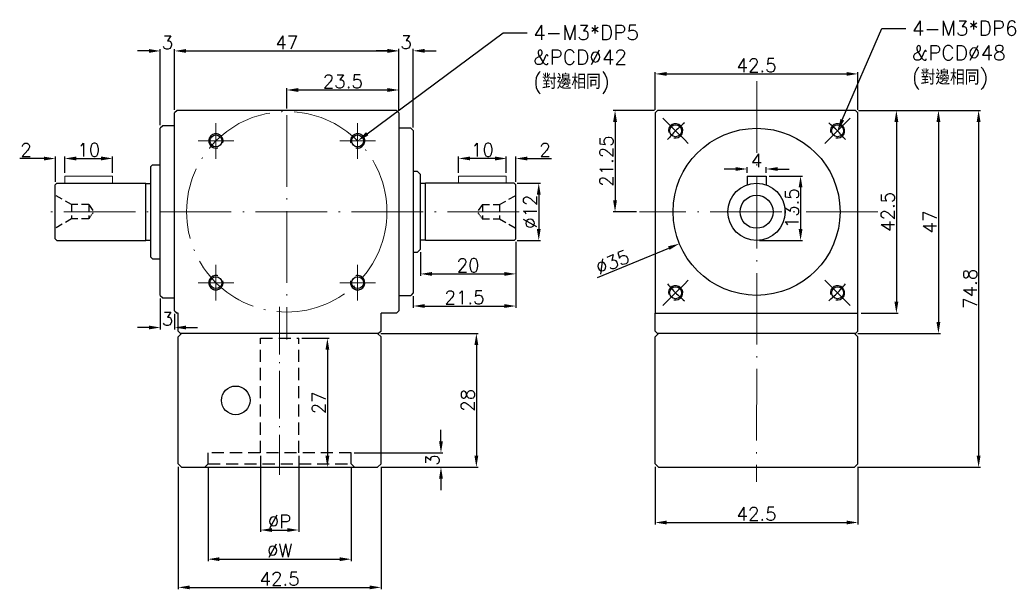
# Model space of a CAD drawing. Header units: inches. Extents: x 2708 to 2914, y -541 to -13.
# Tile 1 of 4: x 2708 to 2914, y -541 to -422. Entities that reach past the tile are written whole.
import ezdxf
from ezdxf import colors
from ezdxf.entities.mleader import LeaderData, LeaderLine
from ezdxf.math import Vec2, Vec3

# ---------------------------------------------------------------- set-up
doc = ezdxf.new("R2010")
doc.units = ezdxf.units.IN
doc.header["$MEASUREMENT"] = 0
for name, pattern in [('CEN', [0.67, 0.5, -0.08, 0.01, -0.08]), ('DASHED', [0.75, 0.5, -0.25]), ('HIDDEN', [1.905, 1.27, -0.635])]:
    doc.linetypes.add(name, pattern=pattern)
doc.layers.get('0').update_dxf_attribs({"lineweight": 25})
doc.layers.get('DEFPOINTS').update_dxf_attribs({"lineweight": 25})
doc.layers.add('CEN', color=1, linetype='CEN', lineweight=13)
doc.layers.add('HATCH', color=2, linetype='Continuous', lineweight=18)
doc.styles.get("Standard").update_dxf_attribs({"font": 'txt.shx', "bigfont": 'chineset.shx'})
doc.dimstyles.new('BOX', dxfattribs={"dimscale": 0.8, "dimtxt": 3.5, "dimasz": 3, "dimexe": 0.5, "dimexo": 0.8, "dimgap": 0.5, "dimtad": 1, "dimzin": 9, "dimdsep": 46, "dimtxsty": 'Standard', "dimcen": 0, "dimadec": 1, "dimazin": 1, "dimtfac": 1, "dimtofl": 0, "dimtmove": 0, "dimatfit": 3, "dimldrblk": 'CLOSEDBLANK', "dimfxl": 1, "dimarcsym": 0})

# ---------------------------------------------------------------- blocks, each defined once
blk = doc.blocks.new('SW_CENTERMARKSYMBOL_19')
at = {"color": 0, "linetype": 'Continuous', "lineweight": 0}
for p, q in [((0, 2.5), (0, 3.75)), ((0, 0), (0, 2.5)), ((-2.5, 0), (-3.75, 0)), ((0, 0), (-2.5, 0)), ((0, 0), (0, -2.5)), ((0, 0), (2.5, 0)), ((2.5, 0), (3.75, 0)), ((0, -2.5), (0, -3.75))]:
    blk.add_line(p, q, dxfattribs=at)
blk = doc.blocks.new('*D158')
at = {"layer": 'DEFPOINTS', "color": 0, "transparency": 16777216}
for p in [(2882.76, -440.64), (2882.56, -515.39), (2908.54, -515.39)]:
    blk.add_point(p, dxfattribs=at)
at = {"layer": 'HATCH', "color": 0, "lineweight": -2, "transparency": 16777216}
for p, q in [((2883.4, -440.64), (2908.94, -440.64)), ((2908.54, -443.04), (2908.54, -512.99)), ((2883.2, -515.39), (2908.94, -515.39))]:
    blk.add_line(p, q, dxfattribs=at)
at = {"layer": 'HATCH', "color": 0, "transparency": 16777216}
for points in [[(2908.14, -443.04), (2908.94, -443.04), (2908.54, -440.64)], [(2908.14, -512.99), (2908.94, -512.99), (2908.54, -515.39)]]:
    blk.add_solid(points, dxfattribs=at)
at = {"layer": 'HATCH', "color": 0, "transparency": 16777216, "insert": (2906.74, -478.01), "char_height": 2.8, "attachment_point": 5, "rotation": 90}
blk.add_mtext('74.8', dxfattribs=at)
blk = doc.blocks.new('_ClosedBlank')
at = {"color": 0, "linetype": 'ByBlock', "lineweight": -2}
for p, q in [((-1, 0.167), (0, 0)), ((-1, 0.167), (-1, -0.167)), ((0, 0), (-1, -0.167))]:
    blk.add_line(p, q, dxfattribs=at)
blk = doc.blocks.new('*D159')
at = {"layer": 'DEFPOINTS', "color": 0, "transparency": 16777216}
for p in [(2882.76, -440.64), (2882.56, -487.39), (2900.12, -487.39)]:
    blk.add_point(p, dxfattribs=at)
at = {"layer": 'HATCH', "color": 0, "lineweight": -2, "transparency": 16777216}
for p, q in [((2883.4, -440.64), (2900.52, -440.64)), ((2900.12, -443.04), (2900.12, -484.99)), ((2883.2, -487.39), (2900.52, -487.39))]:
    blk.add_line(p, q, dxfattribs=at)
at = {"layer": 'HATCH', "color": 0, "transparency": 16777216}
for points in [[(2899.72, -443.04), (2900.52, -443.04), (2900.12, -440.64)], [(2899.72, -484.99), (2900.52, -484.99), (2900.12, -487.39)]]:
    blk.add_solid(points, dxfattribs=at)
at = {"layer": 'HATCH', "color": 0, "transparency": 16777216, "insert": (2898.32, -464.01), "char_height": 2.8, "attachment_point": 5, "rotation": 90}
blk.add_mtext('47', dxfattribs=at)
blk = doc.blocks.new('*D160')
at = {"layer": 'DEFPOINTS', "color": 0, "transparency": 16777216}
for p in [(2777.06, -512.39), (2782.61, -515.39), (2795.87, -515.39)]:
    blk.add_point(p, dxfattribs=at)
at = {"layer": 'HATCH', "color": 0, "lineweight": -2, "transparency": 16777216}
for p, q in [((2795.87, -509.99), (2795.87, -507.59)), ((2777.7, -512.39), (2796.27, -512.39)), ((2783.25, -515.39), (2796.27, -515.39)), ((2795.87, -517.79), (2795.87, -520.19))]:
    blk.add_line(p, q, dxfattribs=at)
at = {"layer": 'HATCH', "color": 0, "transparency": 16777216}
for points in [[(2795.47, -509.99), (2796.27, -509.99), (2795.87, -512.39)], [(2795.47, -517.79), (2796.27, -517.79), (2795.87, -515.39)]]:
    blk.add_solid(points, dxfattribs=at)
at = {"layer": 'HATCH', "color": 0, "transparency": 16777216, "insert": (2794.07, -513.89), "char_height": 2.8, "attachment_point": 5, "rotation": 90}
blk.add_mtext('3', dxfattribs=at)
blk = doc.blocks.new('*D161')
at = {"layer": 'DEFPOINTS', "color": 0, "transparency": 16777216}
for p in [(2747.06, -514.69), (2777.06, -514.69), (2777.06, -534.66)]:
    blk.add_point(p, dxfattribs=at)
at = {"layer": 'HATCH', "color": 0, "lineweight": -2, "transparency": 16777216}
for p, q in [((2747.06, -515.33), (2747.06, -535.06)), ((2777.06, -515.33), (2777.06, -535.06)), ((2749.46, -534.66), (2774.66, -534.66))]:
    blk.add_line(p, q, dxfattribs=at)
at = {"layer": 'HATCH', "color": 0, "transparency": 16777216}
for points in [[(2749.46, -534.26), (2749.46, -535.06), (2747.06, -534.66)], [(2774.66, -534.26), (2774.66, -535.06), (2777.06, -534.66)]]:
    blk.add_solid(points, dxfattribs=at)
at = {"layer": 'HATCH', "color": 0, "transparency": 16777216, "insert": (2762.06, -532.86), "char_height": 2.8, "attachment_point": 5}
blk.add_mtext('%%CW', dxfattribs=at)
blk = doc.blocks.new('*D162')
at = {"layer": 'DEFPOINTS', "color": 0, "transparency": 16777216}
for p in [(2758.06, -512.39), (2766.06, -512.39), (2766.06, -528.55)]:
    blk.add_point(p, dxfattribs=at)
at = {"layer": 'HATCH', "color": 0, "lineweight": -2, "transparency": 16777216}
for p, q in [((2758.06, -513.03), (2758.06, -528.95)), ((2766.06, -513.03), (2766.06, -528.95)), ((2760.46, -528.55), (2763.66, -528.55))]:
    blk.add_line(p, q, dxfattribs=at)
at = {"layer": 'HATCH', "color": 0, "transparency": 16777216}
for points in [[(2760.46, -528.15), (2760.46, -528.95), (2758.06, -528.55)], [(2763.66, -528.15), (2763.66, -528.95), (2766.06, -528.55)]]:
    blk.add_solid(points, dxfattribs=at)
at = {"layer": 'HATCH', "color": 0, "transparency": 16777216, "insert": (2762.06, -526.75), "char_height": 2.8, "attachment_point": 5}
blk.add_mtext('%%CP', dxfattribs=at)
blk = doc.blocks.new('*D163')
at = {"layer": 'DEFPOINTS', "color": 0, "transparency": 16777216}
for p in [(2864.03, -454.39), (2862.01, -467.89), (2871.23, -467.89)]:
    blk.add_point(p, dxfattribs=at)
at = {"layer": 'HATCH', "color": 0, "lineweight": -2, "transparency": 16777216}
for p, q in [((2864.67, -454.39), (2871.63, -454.39)), ((2871.23, -456.79), (2871.23, -465.49)), ((2862.65, -467.89), (2871.63, -467.89))]:
    blk.add_line(p, q, dxfattribs=at)
at = {"layer": 'HATCH', "color": 0, "transparency": 16777216}
for points in [[(2870.83, -456.79), (2871.63, -456.79), (2871.23, -454.39)], [(2870.83, -465.49), (2871.63, -465.49), (2871.23, -467.89)]]:
    blk.add_solid(points, dxfattribs=at)
at = {"layer": 'HATCH', "color": 0, "transparency": 16777216, "insert": (2869.43, -461.14), "char_height": 2.8, "attachment_point": 5, "rotation": 90}
blk.add_mtext('13.5', dxfattribs=at)
blk = doc.blocks.new('*D164')
at = {"layer": 'DEFPOINTS', "color": 0, "transparency": 16777216}
for p in [(2860.03, -452.92), (2860.03, -454.38), (2864.03, -454.39)]:
    blk.add_point(p, dxfattribs=at)
at = {"layer": 'HATCH', "color": 0, "lineweight": -2, "transparency": 16777216}
for p, q in [((2857.63, -452.92), (2855.23, -452.92)), ((2860.03, -453.74), (2860.03, -452.52)), ((2864.03, -453.75), (2864.03, -452.52)), ((2866.43, -452.92), (2868.83, -452.92))]:
    blk.add_line(p, q, dxfattribs=at)
at = {"layer": 'HATCH', "color": 0, "transparency": 16777216}
for points in [[(2857.63, -452.52), (2857.63, -453.32), (2860.03, -452.92)], [(2866.43, -452.52), (2866.43, -453.32), (2864.03, -452.92)]]:
    blk.add_solid(points, dxfattribs=at)
at = {"layer": 'HATCH', "color": 0, "transparency": 16777216, "insert": (2862.03, -451.12), "char_height": 2.8, "attachment_point": 5}
blk.add_mtext('4', dxfattribs=at)
blk = doc.blocks.new('*D165')
at = {"layer": 'DEFPOINTS', "color": 0, "transparency": 16777216}
for p in [(2799.56, -450.71), (2799.56, -454.39), (2809.56, -454.39)]:
    blk.add_point(p, dxfattribs=at)
at = {"layer": 'HATCH', "color": 0, "lineweight": -2, "transparency": 16777216}
for p, q in [((2799.56, -453.75), (2799.56, -450.31)), ((2807.16, -450.71), (2801.96, -450.71)), ((2809.56, -453.75), (2809.56, -450.31))]:
    blk.add_line(p, q, dxfattribs=at)
at = {"layer": 'HATCH', "color": 0, "transparency": 16777216}
for points in [[(2801.96, -450.31), (2801.96, -451.11), (2799.56, -450.71)], [(2807.16, -450.31), (2807.16, -451.11), (2809.56, -450.71)]]:
    blk.add_solid(points, dxfattribs=at)
at = {"layer": 'HATCH', "color": 0, "transparency": 16777216, "insert": (2804.56, -448.91), "char_height": 2.8, "attachment_point": 5}
blk.add_mtext('10', dxfattribs=at)
blk = doc.blocks.new('*D166')
at = {"layer": 'DEFPOINTS', "color": 0, "transparency": 16777216}
for p in [(2811.21, -455.89), (2811.21, -467.89), (2816.36, -467.89)]:
    blk.add_point(p, dxfattribs=at)
at = {"layer": 'HATCH', "color": 0, "lineweight": -2, "transparency": 16777216}
for p, q in [((2811.85, -455.89), (2816.76, -455.89)), ((2816.36, -458.29), (2816.36, -465.49)), ((2811.85, -467.89), (2816.76, -467.89))]:
    blk.add_line(p, q, dxfattribs=at)
at = {"layer": 'HATCH', "color": 0, "transparency": 16777216}
for points in [[(2815.96, -458.29), (2816.76, -458.29), (2816.36, -455.89)], [(2815.96, -465.49), (2816.76, -465.49), (2816.36, -467.89)]]:
    blk.add_solid(points, dxfattribs=at)
at = {"layer": 'HATCH', "color": 0, "transparency": 16777216, "insert": (2814.56, -461.89), "char_height": 2.8, "attachment_point": 5, "rotation": 90}
blk.add_mtext('%%C12', dxfattribs=at)
blk = doc.blocks.new('*D167')
at = {"layer": 'DEFPOINTS', "color": 0, "transparency": 16777216}
for p in [(2811.56, -467.54), (2791.56, -469.69), (2811.56, -474.9)]:
    blk.add_point(p, dxfattribs=at)
at = {"layer": 'HATCH', "color": 0, "lineweight": -2, "transparency": 16777216}
for p, q in [((2811.56, -468.18), (2811.56, -475.3)), ((2791.56, -470.33), (2791.56, -475.3)), ((2793.96, -474.9), (2809.16, -474.9))]:
    blk.add_line(p, q, dxfattribs=at)
at = {"layer": 'HATCH', "color": 0, "transparency": 16777216}
for points in [[(2793.96, -474.5), (2793.96, -475.3), (2791.56, -474.9)], [(2809.16, -474.5), (2809.16, -475.3), (2811.56, -474.9)]]:
    blk.add_solid(points, dxfattribs=at)
at = {"layer": 'HATCH', "color": 0, "transparency": 16777216, "insert": (2801.56, -473.1), "char_height": 2.8, "attachment_point": 5}
blk.add_mtext('20', dxfattribs=at)
blk = doc.blocks.new('*D168')
at = {"layer": 'DEFPOINTS', "color": 0, "transparency": 16777216}
for p in [(2737.06, -479.39), (2740.06, -482.64), (2737.06, -486.12)]:
    blk.add_point(p, dxfattribs=at)
at = {"layer": 'HATCH', "color": 0, "lineweight": -2, "transparency": 16777216}
for p, q in [((2737.06, -480.03), (2737.06, -486.52)), ((2740.06, -483.28), (2740.06, -486.52)), ((2734.66, -486.12), (2732.26, -486.12)), ((2742.46, -486.12), (2744.86, -486.12))]:
    blk.add_line(p, q, dxfattribs=at)
at = {"layer": 'HATCH', "color": 0, "transparency": 16777216}
for points in [[(2734.66, -485.72), (2734.66, -486.52), (2737.06, -486.12)], [(2742.46, -485.72), (2742.46, -486.52), (2740.06, -486.12)]]:
    blk.add_solid(points, dxfattribs=at)
at = {"layer": 'HATCH', "color": 0, "transparency": 16777216, "insert": (2738.56, -484.32), "char_height": 2.8, "attachment_point": 5}
blk.add_mtext('3', dxfattribs=at)
blk = doc.blocks.new('*D101')
at = {"layer": 'DEFPOINTS', "color": 0, "transparency": 16777216}
for p in [(2811.56, -467.54), (2790.06, -478.89), (2811.56, -481.62)]:
    blk.add_point(p, dxfattribs=at)
at = {"layer": 'HATCH', "color": 0, "lineweight": -2, "transparency": 16777216}
for p, q in [((2811.56, -468.18), (2811.56, -482.02)), ((2790.06, -479.53), (2790.06, -482.02)), ((2792.46, -481.62), (2809.16, -481.62))]:
    blk.add_line(p, q, dxfattribs=at)
at = {"layer": 'HATCH', "color": 0, "transparency": 16777216}
for points in [[(2792.46, -481.22), (2792.46, -482.02), (2790.06, -481.62)], [(2809.16, -481.22), (2809.16, -482.02), (2811.56, -481.62)]]:
    blk.add_solid(points, dxfattribs=at)
at = {"layer": 'HATCH', "color": 0, "transparency": 16777216, "insert": (2800.81, -479.82), "char_height": 2.8, "attachment_point": 5}
blk.add_mtext('21.5', dxfattribs=at)
blk = doc.blocks.new('*D169')
at = {"layer": 'DEFPOINTS', "color": 0, "transparency": 16777216}
for p in [(2740.81, -514.69), (2783.31, -514.69), (2783.31, -540.57)]:
    blk.add_point(p, dxfattribs=at)
at = {"layer": 'HATCH', "color": 0, "lineweight": -2, "transparency": 16777216}
for p, q in [((2740.81, -515.33), (2740.81, -540.97)), ((2783.31, -515.33), (2783.31, -540.97)), ((2743.21, -540.57), (2780.91, -540.57))]:
    blk.add_line(p, q, dxfattribs=at)
at = {"layer": 'HATCH', "color": 0, "transparency": 16777216}
for points in [[(2743.21, -540.17), (2743.21, -540.97), (2740.81, -540.57)], [(2780.91, -540.17), (2780.91, -540.97), (2783.31, -540.57)]]:
    blk.add_solid(points, dxfattribs=at)
at = {"layer": 'HATCH', "color": 0, "transparency": 16777216, "insert": (2762.06, -538.77), "char_height": 2.8, "attachment_point": 5}
blk.add_mtext('42.5', dxfattribs=at)
blk = doc.blocks.new('*D170')
at = {"layer": 'DEFPOINTS', "color": 0, "transparency": 16777216}
for p in [(2840.76, -514.69), (2883.26, -514.69), (2883.26, -526.98)]:
    blk.add_point(p, dxfattribs=at)
at = {"layer": 'HATCH', "color": 0, "lineweight": -2, "transparency": 16777216}
for p, q in [((2840.76, -515.33), (2840.76, -527.38)), ((2883.26, -515.33), (2883.26, -527.38)), ((2843.16, -526.98), (2880.86, -526.98))]:
    blk.add_line(p, q, dxfattribs=at)
at = {"layer": 'HATCH', "color": 0, "transparency": 16777216}
for points in [[(2843.16, -526.58), (2843.16, -527.38), (2840.76, -526.98)], [(2880.86, -526.58), (2880.86, -527.38), (2883.26, -526.98)]]:
    blk.add_solid(points, dxfattribs=at)
at = {"layer": 'HATCH', "color": 0, "transparency": 16777216, "insert": (2862.01, -525.18), "char_height": 2.8, "attachment_point": 5}
blk.add_mtext('42.5', dxfattribs=at)
blk = doc.blocks.new('*D171')
at = {"layer": 'DEFPOINTS', "color": 0, "transparency": 16777216}
for p in [(2766.06, -488.39), (2770.12, -515.39), (2772.07, -515.39)]:
    blk.add_point(p, dxfattribs=at)
at = {"layer": 'HATCH', "color": 0, "lineweight": -2, "transparency": 16777216}
for p, q in [((2766.7, -488.39), (2772.47, -488.39)), ((2772.07, -490.79), (2772.07, -512.99)), ((2770.76, -515.39), (2772.47, -515.39))]:
    blk.add_line(p, q, dxfattribs=at)
at = {"layer": 'HATCH', "color": 0, "transparency": 16777216}
for points in [[(2771.67, -490.79), (2772.47, -490.79), (2772.07, -488.39)], [(2771.67, -512.99), (2772.47, -512.99), (2772.07, -515.39)]]:
    blk.add_solid(points, dxfattribs=at)
at = {"layer": 'HATCH', "color": 0, "transparency": 16777216, "insert": (2770.27, -501.89), "char_height": 2.8, "attachment_point": 5, "rotation": 90}
blk.add_mtext('27', dxfattribs=at)
blk = doc.blocks.new('*D172')
at = {"layer": 'DEFPOINTS', "color": 0, "transparency": 16777216}
for p in [(2883.26, -433), (2840.76, -441.14), (2883.26, -441.14)]:
    blk.add_point(p, dxfattribs=at)
at = {"layer": 'HATCH', "color": 0, "lineweight": -2, "transparency": 16777216}
for p, q in [((2840.76, -440.5), (2840.76, -432.6)), ((2843.16, -433), (2880.86, -433)), ((2883.26, -440.5), (2883.26, -432.6))]:
    blk.add_line(p, q, dxfattribs=at)
at = {"layer": 'HATCH', "color": 0, "transparency": 16777216}
for points in [[(2843.16, -432.6), (2843.16, -433.4), (2840.76, -433)], [(2880.86, -432.6), (2880.86, -433.4), (2883.26, -433)]]:
    blk.add_solid(points, dxfattribs=at)
at = {"layer": 'HATCH', "color": 0, "transparency": 16777216, "insert": (2862.01, -431.2), "char_height": 2.8, "attachment_point": 5}
blk.add_mtext('42.5', dxfattribs=at)
blk = doc.blocks.new('*D173')
at = {"layer": 'DEFPOINTS', "color": 0, "transparency": 16777216}
for p in [(2782.61, -487.39), (2782.61, -515.39), (2803.29, -515.39)]:
    blk.add_point(p, dxfattribs=at)
at = {"layer": 'HATCH', "color": 0, "lineweight": -2, "transparency": 16777216}
for p, q in [((2783.25, -487.39), (2803.69, -487.39)), ((2803.29, -489.79), (2803.29, -512.99)), ((2783.25, -515.39), (2803.69, -515.39))]:
    blk.add_line(p, q, dxfattribs=at)
at = {"layer": 'HATCH', "color": 0, "transparency": 16777216}
for points in [[(2802.89, -489.79), (2803.69, -489.79), (2803.29, -487.39)], [(2802.89, -512.99), (2803.69, -512.99), (2803.29, -515.39)]]:
    blk.add_solid(points, dxfattribs=at)
at = {"layer": 'HATCH', "color": 0, "transparency": 16777216, "insert": (2801.49, -501.39), "char_height": 2.8, "attachment_point": 5, "rotation": 90}
blk.add_mtext('28', dxfattribs=at)
blk = doc.blocks.new('*D174')
at = {"layer": 'DEFPOINTS', "color": 0, "transparency": 16777216}
for p in [(2890.1, -440.64), (2883.26, -483.14), (2891.31, -483.14)]:
    blk.add_point(p, dxfattribs=at)
at = {"layer": 'HATCH', "color": 0, "lineweight": -2, "transparency": 16777216}
for p, q in [((2890.74, -440.64), (2891.71, -440.64)), ((2891.31, -443.04), (2891.31, -480.74)), ((2883.9, -483.14), (2891.71, -483.14))]:
    blk.add_line(p, q, dxfattribs=at)
at = {"layer": 'HATCH', "color": 0, "transparency": 16777216}
for points in [[(2890.91, -443.04), (2891.71, -443.04), (2891.31, -440.64)], [(2890.91, -480.74), (2891.71, -480.74), (2891.31, -483.14)]]:
    blk.add_solid(points, dxfattribs=at)
at = {"layer": 'HATCH', "color": 0, "transparency": 16777216, "insert": (2889.51, -461.89), "char_height": 2.8, "attachment_point": 5, "rotation": 90}
blk.add_mtext('42.5', dxfattribs=at)
blk = doc.blocks.new('*D175')
at = {"layer": 'DEFPOINTS', "color": 0, "transparency": 16777216}
for p in [(2740.06, -428.19), (2740.06, -441.14), (2737.06, -444.39)]:
    blk.add_point(p, dxfattribs=at)
at = {"layer": 'HATCH', "color": 0, "lineweight": -2, "transparency": 16777216}
for p, q in [((2734.66, -428.19), (2732.26, -428.19)), ((2737.06, -443.75), (2737.06, -427.79)), ((2740.06, -440.5), (2740.06, -427.79)), ((2742.46, -428.19), (2744.86, -428.19))]:
    blk.add_line(p, q, dxfattribs=at)
at = {"layer": 'HATCH', "color": 0, "transparency": 16777216}
for points in [[(2734.66, -427.79), (2734.66, -428.59), (2737.06, -428.19)], [(2742.46, -427.79), (2742.46, -428.59), (2740.06, -428.19)]]:
    blk.add_solid(points, dxfattribs=at)
at = {"layer": 'HATCH', "color": 0, "transparency": 16777216, "insert": (2738.56, -426.39), "char_height": 2.8, "attachment_point": 5}
blk.add_mtext('3', dxfattribs=at)
blk = doc.blocks.new('*D176')
at = {"layer": 'DEFPOINTS', "color": 0, "transparency": 16777216}
for p in [(2787.06, -428.19), (2740.06, -441.14), (2787.06, -441.14)]:
    blk.add_point(p, dxfattribs=at)
at = {"layer": 'HATCH', "color": 0, "lineweight": -2, "transparency": 16777216}
for p, q in [((2740.06, -440.5), (2740.06, -427.79)), ((2742.46, -428.19), (2784.66, -428.19)), ((2787.06, -440.5), (2787.06, -427.79))]:
    blk.add_line(p, q, dxfattribs=at)
at = {"layer": 'HATCH', "color": 0, "transparency": 16777216}
for points in [[(2742.46, -427.79), (2742.46, -428.59), (2740.06, -428.19)], [(2784.66, -427.79), (2784.66, -428.59), (2787.06, -428.19)]]:
    blk.add_solid(points, dxfattribs=at)
at = {"layer": 'HATCH', "color": 0, "transparency": 16777216, "insert": (2763.56, -426.39), "char_height": 2.8, "attachment_point": 5}
blk.add_mtext('47', dxfattribs=at)
blk = doc.blocks.new('*D177')
at = {"layer": 'DEFPOINTS', "color": 0, "transparency": 16777216}
for p in [(2790.06, -428.16), (2787.06, -441.14), (2790.06, -444.89)]:
    blk.add_point(p, dxfattribs=at)
at = {"layer": 'HATCH', "color": 0, "lineweight": -2, "transparency": 16777216}
for p, q in [((2784.66, -428.16), (2782.26, -428.16)), ((2787.06, -440.5), (2787.06, -427.76)), ((2790.06, -444.25), (2790.06, -427.76)), ((2792.46, -428.16), (2794.86, -428.16))]:
    blk.add_line(p, q, dxfattribs=at)
at = {"layer": 'HATCH', "color": 0, "transparency": 16777216}
for points in [[(2784.66, -427.76), (2784.66, -428.56), (2787.06, -428.16)], [(2792.46, -427.76), (2792.46, -428.56), (2790.06, -428.16)]]:
    blk.add_solid(points, dxfattribs=at)
at = {"layer": 'HATCH', "color": 0, "transparency": 16777216, "insert": (2788.56, -426.36), "char_height": 2.8, "attachment_point": 5}
blk.add_mtext('3', dxfattribs=at)
blk = doc.blocks.new('*D178')
at = {"layer": 'DEFPOINTS', "color": 0, "transparency": 16777216}
for p in [(2763.56, -436.37), (2763.56, -440.89), (2787.06, -441.14)]:
    blk.add_point(p, dxfattribs=at)
at = {"layer": 'HATCH', "color": 0, "lineweight": -2, "transparency": 16777216}
for p, q in [((2763.56, -440.25), (2763.56, -435.97)), ((2784.66, -436.37), (2765.96, -436.37)), ((2787.06, -440.5), (2787.06, -435.97))]:
    blk.add_line(p, q, dxfattribs=at)
at = {"layer": 'HATCH', "color": 0, "transparency": 16777216}
for points in [[(2765.96, -435.97), (2765.96, -436.77), (2763.56, -436.37)], [(2784.66, -435.97), (2784.66, -436.77), (2787.06, -436.37)]]:
    blk.add_solid(points, dxfattribs=at)
at = {"layer": 'HATCH', "color": 0, "transparency": 16777216, "insert": (2775.31, -434.57), "char_height": 2.8, "attachment_point": 5}
blk.add_mtext('23.5', dxfattribs=at)
blk = doc.blocks.new('*D179')
at = {"layer": 'DEFPOINTS', "color": 0, "transparency": 16777216}
for p in [(2841.26, -440.64), (2832.35, -461.89), (2837.48, -461.89)]:
    blk.add_point(p, dxfattribs=at)
at = {"layer": 'HATCH', "color": 0, "lineweight": -2, "transparency": 16777216}
for p, q in [((2840.62, -440.64), (2831.95, -440.64)), ((2832.35, -443.04), (2832.35, -459.49)), ((2836.84, -461.89), (2831.95, -461.89))]:
    blk.add_line(p, q, dxfattribs=at)
at = {"layer": 'HATCH', "color": 0, "transparency": 16777216}
for points in [[(2831.95, -443.04), (2832.75, -443.04), (2832.35, -440.64)], [(2831.95, -459.49), (2832.75, -459.49), (2832.35, -461.89)]]:
    blk.add_solid(points, dxfattribs=at)
at = {"layer": 'HATCH', "color": 0, "transparency": 16777216, "insert": (2830.55, -451.26), "char_height": 2.8, "attachment_point": 5, "rotation": 90}
blk.add_mtext('21.25', dxfattribs=at)
blk = doc.blocks.new('*D180')
at = {"layer": 'DEFPOINTS', "color": 0, "transparency": 16777216}
for p in [(2878.18, -455.2), (2845.83, -468.57)]:
    blk.add_point(p, dxfattribs=at)
at = {"layer": 'HATCH', "color": 0, "lineweight": -2, "transparency": 16777216}
blk.add_line((2828.67, -475.66), (2843.62, -469.48), dxfattribs=at)
at = {"layer": 'HATCH', "color": 0, "transparency": 16777216}
blk.add_solid([(2843.46, -469.11), (2843.77, -469.85), (2845.83, -468.57)], dxfattribs=at)
at = {"layer": 'HATCH', "color": 0, "transparency": 16777216, "insert": (2831.8, -472.42), "char_height": 2.8, "attachment_point": 5, "rotation": 22.4449}
blk.add_mtext('∅35', dxfattribs=at)
blk = doc.blocks.new('*D182')
at = {"layer": 'DEFPOINTS', "color": 0, "transparency": 16777216}
for p in [(2811.56, -450.73), (2809.56, -454.39), (2811.56, -456.24)]:
    blk.add_point(p, dxfattribs=at)
at = {"layer": 'HATCH', "color": 0, "lineweight": -2, "transparency": 16777216}
for p, q in [((2807.16, -450.73), (2804.76, -450.73)), ((2809.56, -453.75), (2809.56, -450.33)), ((2811.56, -455.6), (2811.56, -450.33)), ((2813.96, -450.73), (2819.02, -450.73))]:
    blk.add_line(p, q, dxfattribs=at)
at = {"layer": 'HATCH', "color": 0, "transparency": 16777216}
for points in [[(2807.16, -450.33), (2807.16, -451.13), (2809.56, -450.73)], [(2813.96, -450.33), (2813.96, -451.13), (2811.56, -450.73)]]:
    blk.add_solid(points, dxfattribs=at)
at = {"layer": 'HATCH', "color": 0, "transparency": 16777216, "insert": (2817.69, -448.93), "char_height": 2.8, "attachment_point": 5}
blk.add_mtext('2', dxfattribs=at)
blk = doc.blocks.new('*D185')
at = {"layer": 'DEFPOINTS', "color": 0, "transparency": 16777216}
for p in [(2727.06, -450.71), (2717.06, -454.39), (2727.06, -454.39)]:
    blk.add_point(p, dxfattribs=at)
at = {"layer": 'HATCH', "color": 0, "lineweight": -2, "transparency": 16777216}
for p, q in [((2717.06, -453.75), (2717.06, -450.31)), ((2719.46, -450.71), (2724.66, -450.71)), ((2727.06, -453.75), (2727.06, -450.31))]:
    blk.add_line(p, q, dxfattribs=at)
at = {"layer": 'HATCH', "color": 0, "transparency": 16777216}
for points in [[(2719.46, -450.31), (2719.46, -451.11), (2717.06, -450.71)], [(2724.66, -450.31), (2724.66, -451.11), (2727.06, -450.71)]]:
    blk.add_solid(points, dxfattribs=at)
at = {"layer": 'HATCH', "color": 0, "transparency": 16777216, "insert": (2722.06, -448.91), "char_height": 2.8, "attachment_point": 5}
blk.add_mtext('10', dxfattribs=at)
blk = doc.blocks.new('*D186')
at = {"layer": 'DEFPOINTS', "color": 0, "transparency": 16777216}
for p in [(2715.06, -450.73), (2717.06, -454.39), (2715.06, -456.24)]:
    blk.add_point(p, dxfattribs=at)
at = {"layer": 'HATCH', "color": 0, "lineweight": -2, "transparency": 16777216}
for p, q in [((2712.66, -450.73), (2707.59, -450.73)), ((2715.06, -455.6), (2715.06, -450.33)), ((2717.06, -453.75), (2717.06, -450.33)), ((2719.46, -450.73), (2721.86, -450.73))]:
    blk.add_line(p, q, dxfattribs=at)
at = {"layer": 'HATCH', "color": 0, "transparency": 16777216}
for points in [[(2712.66, -450.33), (2712.66, -451.13), (2715.06, -450.73)], [(2719.46, -450.33), (2719.46, -451.13), (2717.06, -450.73)]]:
    blk.add_solid(points, dxfattribs=at)
at = {"layer": 'HATCH', "color": 0, "transparency": 16777216, "insert": (2708.92, -448.93), "char_height": 2.8, "attachment_point": 5}
blk.add_mtext('2', dxfattribs=at)

msp = doc.modelspace()

# ---------------------------------------------------------------- linework, layer by layer
at = {"color": 7, "linetype": 'Continuous'}
for p, q in [((2740.556, -440.636), (2740.056, -441.136)), ((2740.056, -482.636), (2740.056, -441.136)), ((2786.556, -440.636), (2740.556, -440.636)), ((2786.556, -440.636), (2787.056, -441.136)), ((2787.056, -441.136), (2787.056, -482.636)), ((2841.259, -440.636), (2840.759, -441.136)), ((2840.759, -441.136), (2840.759, -483.136)), ((2882.759, -440.636), (2841.259, -440.636)), ((2882.759, -440.636), (2883.259, -441.136)), ((2883.259, -483.136), (2883.259, -441.136)), ((2737.556, -443.886), (2737.056, -444.386)), ((2737.056, -479.386), (2737.056, -444.386)), ((2740.056, -443.886), (2737.556, -443.886)), ((2789.556, -444.386), (2787.056, -444.386)), ((2789.556, -444.386), (2790.056, -444.886)), ((2790.056, -444.886), (2790.056, -478.886)), ((2860.029, -454.386), (2860.028, -456.223)), ((2860.029, -454.386), (2864.029, -454.386)), ((2864.029, -454.386), (2864.028, -456.236)), ((2737.056, -479.386), (2737.556, -479.886)), ((2737.556, -479.886), (2740.056, -479.886)), ((2787.056, -479.386), (2789.556, -479.386)), ((2790.056, -478.886), (2789.556, -479.386)), ((2740.056, -482.636), (2740.556, -483.136)), ((2787.056, -482.636), (2786.556, -483.136)), ((2740.806, -483.136), (2740.556, -483.136)), ((2740.806, -486.886), (2740.806, -483.136)), ((2786.556, -483.136), (2783.306, -483.136)), ((2783.306, -486.886), (2783.306, -483.136)), ((2840.759, -483.136), (2883.259, -483.136)), ((2840.759, -486.886), (2840.759, -483.136)), ((2883.259, -486.886), (2883.259, -483.136)), ((2740.806, -486.886), (2741.306, -487.386)), ((2783.306, -486.886), (2782.806, -487.386)), ((2840.759, -486.886), (2841.259, -487.386)), ((2883.259, -486.886), (2882.759, -487.386)), ((2782.806, -487.386), (2741.306, -487.386)), ((2882.759, -487.386), (2841.259, -487.386))]:
    msp.add_line(p, q, dxfattribs=at)
at = {"color": 0, "linetype": 'Continuous'}
for p, q in [((2843.271, -443.148), (2842.387, -442.264)), ((2845.039, -444.916), (2843.271, -443.148)), ((2878.98, -444.916), (2880.748, -443.148)), ((2880.748, -443.148), (2881.631, -442.264)), ((2845.039, -444.916), (2846.806, -446.683)), ((2878.98, -444.916), (2877.212, -446.683)), ((2846.806, -446.683), (2847.69, -447.567)), ((2877.212, -446.683), (2876.328, -447.567)), ((2846.806, -477.089), (2847.69, -476.205)), ((2877.212, -477.089), (2876.328, -476.205)), ((2845.039, -478.857), (2846.806, -477.089)), ((2878.98, -478.857), (2877.212, -477.089)), ((2843.271, -480.624), (2842.387, -481.508)), ((2845.039, -478.857), (2843.271, -480.624)), ((2878.98, -478.857), (2880.748, -480.624)), ((2880.748, -480.624), (2881.631, -481.508))]:
    msp.add_line(p, q, dxfattribs=at)
for p, q in [((2735.056, -452.411), (2735.406, -452.061)), ((2735.056, -471.361), (2735.056, -452.411)), ((2735.406, -452.061), (2737.056, -452.061)), ((2790.055, -453.386), (2790.856, -453.386)), ((2790.856, -453.386), (2791.556, -454.086)), ((2715.406, -455.886), (2715.056, -456.236)), ((2715.406, -455.886), (2734.006, -455.886)), ((2734.006, -467.816), (2734.006, -455.956)), ((2734.006, -455.956), (2735.056, -455.956)), ((2791.556, -469.686), (2791.556, -454.086)), ((2792.606, -455.956), (2791.556, -455.956)), ((2811.206, -455.886), (2792.606, -455.886)), ((2792.606, -467.816), (2792.606, -455.956)), ((2811.206, -455.886), (2811.556, -456.236)), ((2715.056, -461.886), (2715.056, -456.236)), ((2715.056, -467.536), (2715.056, -457.336)), ((2811.556, -461.886), (2811.556, -456.236)), ((2811.556, -467.536), (2811.556, -457.336)), ((2715.056, -467.536), (2715.406, -467.886)), ((2715.406, -467.886), (2734.006, -467.886)), ((2734.006, -467.816), (2735.056, -467.816)), ((2792.606, -467.816), (2791.556, -467.816)), ((2811.206, -467.886), (2792.606, -467.886)), ((2811.556, -467.536), (2811.206, -467.886)), ((2790.856, -470.386), (2790.052, -470.386)), ((2791.556, -469.686), (2790.856, -470.386)), ((2735.056, -471.361), (2735.406, -471.711)), ((2735.406, -471.711), (2737.056, -471.711)), ((2740.806, -488.086), (2741.506, -487.386)), ((2740.806, -514.686), (2740.806, -488.086)), ((2782.606, -487.386), (2778.556, -487.386)), ((2782.606, -487.386), (2783.306, -488.086)), ((2783.306, -514.686), (2783.306, -488.086)), ((2840.759, -488.086), (2841.459, -487.386)), ((2840.759, -514.686), (2840.759, -488.086)), ((2882.559, -487.386), (2883.259, -488.086)), ((2883.259, -514.686), (2883.259, -488.086)), ((2740.806, -514.686), (2741.506, -515.386)), ((2741.506, -515.386), (2782.606, -515.386)), ((2782.606, -515.386), (2783.306, -514.686)), ((2840.759, -514.686), (2841.459, -515.386)), ((2841.459, -515.386), (2882.559, -515.386)), ((2882.559, -515.386), (2883.259, -514.686))]:
    msp.add_line(p, q)
at = {"color": 4, "linetype": 'DASHED', "ltscale": 3}
for p, q in [((2718.455, -460.387), (2715.056, -458.425)), ((2808.158, -460.387), (2811.556, -458.425)), ((2722.054, -460.387), (2718.455, -460.387)), ((2718.455, -460.387), (2718.455, -463.386)), ((2722.054, -460.387), (2722.054, -463.386)), ((2722.054, -460.387), (2723.111, -461.886)), ((2804.559, -460.387), (2803.502, -461.886)), ((2804.559, -460.387), (2808.158, -460.387)), ((2804.559, -460.387), (2804.559, -463.386)), ((2808.158, -460.387), (2808.158, -463.386)), ((2718.455, -463.386), (2715.056, -465.348)), ((2722.054, -463.386), (2718.455, -463.386)), ((2804.559, -463.386), (2808.158, -463.386)), ((2808.158, -463.386), (2811.556, -465.348))]:
    msp.add_line(p, q, dxfattribs=at)
at = {"color": 4, "linetype": 'DASHED', "ltscale": 0.25}
for p, q in [((2723.111, -461.886), (2722.054, -463.386)), ((2803.502, -461.886), (2804.559, -463.386))]:
    msp.add_line(p, q, dxfattribs=at)
at = {"color": 3, "linetype": 'HIDDEN', "ltscale": 2}
for p, q in [((2758.056, -488.386), (2766.056, -488.386)), ((2758.056, -512.386), (2758.056, -488.386)), ((2766.056, -512.386), (2766.056, -488.386)), ((2777.056, -512.386), (2747.056, -512.386)), ((2747.056, -514.686), (2747.056, -512.386)), ((2777.056, -514.686), (2777.056, -512.386)), ((2747.056, -514.686), (2777.056, -514.686))]:
    msp.add_line(p, q, dxfattribs=at)
at = {"color": 3, "linetype": 'HIDDEN'}
for p, q in [((2746.356, -515.386), (2747.056, -514.686)), ((2777.756, -515.386), (2777.056, -514.686))]:
    msp.add_line(p, q, dxfattribs=at)
at = {"color": 7, "linetype": 'Continuous'}
for centre, radius in [((2845.039, -444.916), 1.25), ((2862.009, -461.886), 17.5), ((2878.98, -444.916), 1.25), ((2748.707, -447.037), 1.25), ((2778.406, -447.037), 1.25), ((2862.009, -461.886), 6), ((2862.009, -461.886), 3.462), ((2748.707, -476.735), 1.25), ((2778.406, -476.735), 1.25), ((2845.039, -478.857), 1.25), ((2878.98, -478.857), 1.25)]:
    msp.add_circle(centre, radius, dxfattribs=at)
msp.add_circle((2752.856, -501.386), 3)
for centre, start, end in [((2845.039, -444.916), 255, 195), ((2878.98, -444.916), 255, 195), ((2748.707, -447.037), 345, 285), ((2778.406, -447.037), 255, 195), ((2748.707, -476.735), 75, 15), ((2778.406, -476.735), 165, 105), ((2845.039, -478.857), 255, 195), ((2878.98, -478.857), 255, 195)]:
    msp.add_arc(centre, 1.5, start, end, dxfattribs=at)
at = {"color": 0, "linetype": 'Continuous'}
for start, end in [(129.03169, 135), (45, 50.96831), (135, 140.96831), (39.03169, 45), (219.03169, 225), (315, 320.96831), (225, 230.96831), (309.03169, 315)]:
    msp.add_arc((2862.009, -461.886), 24, start, end, dxfattribs=at)
at = {"color": 7, "linetype": 'HIDDEN'}
for centre, start, end in [((2748.707, -447.037), 345, 285), ((2778.406, -447.037), 255, 195), ((2748.707, -476.735), 75, 15), ((2778.406, -476.735), 165, 105)]:
    msp.add_arc(centre, 1.5, start, end, dxfattribs=at)
at = {"layer": 'CEN', "ltscale": 30}
for p, q in [((2862.04, -434.508), (2862.027, -518.489)), ((2763.556, -441.636), (2763.556, -488.661)), ((2812.231, -461.886), (2711.936, -461.886)), ((2887.405, -461.886), (2837.48, -461.886))]:
    msp.add_line(p, q, dxfattribs=at)
at = {"layer": 'CEN', "ltscale": 20}
msp.add_line((2762.056, -481.807), (2762.056, -516.963), dxfattribs=at)
at = {"layer": 'CEN', "ltscale": 30}
msp.add_circle((2763.556, -461.886), 21, dxfattribs=at)
at = {"layer": 'HATCH'}
for p, q in [((2717.056, -454.386), (2727.056, -454.386)), ((2717.056, -455.886), (2717.056, -454.386)), ((2727.056, -455.886), (2727.056, -454.386)), ((2809.556, -454.386), (2799.556, -454.386)), ((2799.556, -455.886), (2799.556, -454.386)), ((2809.556, -455.886), (2809.556, -454.386))]:
    msp.add_line(p, q, dxfattribs=at)

# ---------------------------------------------------------------- block references
at = {"color": 7, "linetype": 'Continuous'}
for p, rotation in [((2748.707, -447.037), 89.99999999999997), ((2748.707, -476.735), 179.9999999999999), ((2778.406, -476.735), 270)]:
    msp.add_blockref('SW_CENTERMARKSYMBOL_19', p, dxfattribs=dict(at, rotation=rotation))
msp.add_blockref('SW_CENTERMARKSYMBOL_19', (2778.406, -447.037), dxfattribs=at)

# ---------------------------------------------------------------- dimensions: what is measured, and where the dimension line sits
at = {"layer": 'HATCH'}
for base, p1, p2, picture, middle in [((2740.056, -428.192), (2737.056, -444.386), (2740.056, -441.136), '*D175', (2738.556, -426.392)), ((2787.056, -428.192), (2740.056, -441.136), (2787.056, -441.136), '*D176', (2763.556, -426.392)), ((2790.056, -428.155), (2787.056, -441.136), (2790.056, -444.886), '*D177', (2788.556, -426.355)), ((2883.259, -433), (2840.759, -441.136), (2883.259, -441.136), '*D172', (2862.009, -431.2)), ((2763.556, -436.375), (2787.056, -441.136), (2763.556, -440.886), '*D178', (2775.306, -434.575)), ((2799.556, -450.709), (2809.556, -454.386), (2799.556, -454.386), '*D165', (2804.556, -448.909)), ((2811.556, -450.732), (2809.556, -454.386), (2811.556, -456.236), '*D182', (2817.69, -448.932)), ((2860.029, -452.921), (2864.029, -454.386), (2860.029, -454.384), '*D164', (2862.029, -451.121)), ((2811.556, -481.623), (2790.056, -478.886), (2811.556, -467.536), '*D101', (2800.806, -479.823)), ((2811.556, -474.904), (2791.556, -469.686), (2811.556, -467.536), '*D167', (2801.556, -473.104)), ((2737.056, -486.115), (2740.056, -482.636), (2737.056, -479.386), '*D168', (2738.556, -484.315)), ((2783.306, -540.569), (2740.806, -514.686), (2783.306, -514.686), '*D169', (2762.056, -538.769)), ((2883.259, -526.975), (2840.759, -514.686), (2883.259, -514.686), '*D170', (2862.009, -525.175))]:
    dim = msp.add_linear_dim(base=base, p1=p1, p2=p2, dimstyle='BOX', dxfattribs=at)
    dim.commit()
    dim.dimension.update_dxf_attribs({"geometry": picture, "text_midpoint": middle})
for base, p1, p2, angle, picture, middle in [((2832.347, -461.886), (2841.259, -440.636), (2837.48, -461.886), 90, '*D179', (2830.547, -451.261)), ((2891.311, -483.136), (2890.096, -440.636), (2883.259, -483.136), 90, '*D174', (2889.511, -461.886)), ((2715.056, -450.732), (2717.056, -454.386), (2715.056, -456.236), 180, '*D186', (2708.923, -448.932)), ((2727.056, -450.709), (2717.056, -454.386), (2727.056, -454.386), 180, '*D185', (2722.056, -448.909)), ((2871.229, -467.886), (2864.029, -454.386), (2862.009, -467.886), 90, '*D163', (2869.429, -461.136)), ((2772.068, -515.386), (2766.056, -488.386), (2770.122, -515.386), 90, '*D171', (2770.268, -501.886)), ((2803.292, -515.386), (2782.606, -487.386), (2782.606, -515.386), 90, '*D173', (2801.492, -501.386)), ((2795.869, -515.386), (2777.056, -512.386), (2782.606, -515.386), 90, '*D160', (2794.069, -513.886))]:
    dim = msp.add_linear_dim(base=base, p1=p1, p2=p2, angle=angle, dimstyle='BOX', dxfattribs=at)
    dim.commit()
    dim.dimension.update_dxf_attribs({"geometry": picture, "text_midpoint": middle})
for base, p1, p2, override, picture, middle in [((2908.537579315, -515.386138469), (2882.75925242, -440.636138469), (2882.55925242, -515.386138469), {"dimdec": 1}, '*D158', (2906.737579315, -478.011138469)), ((2900.117, -487.386), (2882.759, -440.636), (2882.559, -487.386), {"dimdec": 0}, '*D159', (2898.317, -464.011))]:
    dim = msp.add_linear_dim(base=base, p1=p1, p2=p2, angle=90, dimstyle='BOX', override=override, dxfattribs=at)
    dim.commit()
    dim.dimension.update_dxf_attribs({"geometry": picture, "text_midpoint": middle})
dim = msp.add_linear_dim(base=(2816.364, -467.886), p1=(2811.206, -455.886), p2=(2811.206, -467.886), angle=90, text='%%C<>', dimstyle='BOX', dxfattribs=at)
dim.commit()
dim.dimension.update_dxf_attribs({"geometry": '*D166', "text_midpoint": (2814.564, -461.886)})
dim = msp.add_diameter_dim_2p(p1=(2878.184, -455.205), p2=(2845.835, -468.568), dimstyle='BOX', dxfattribs=at)
dim.commit()
dim.dimension.update_dxf_attribs({"geometry": '*D180', "text_midpoint": (2832.492, -474.079), "dimtype": 163})
for base, p1, p2, text, picture, middle in [((2766.056, -528.548), (2758.056, -512.386), (2766.056, -512.386), '%%CP', '*D162', (2762.056, -526.748)), ((2777.056, -534.662), (2747.056, -514.686), (2777.056, -514.686), '%%CW', '*D161', (2762.056, -532.862))]:
    dim = msp.add_linear_dim(base=base, p1=p1, p2=p2, text=text, dimstyle='BOX', dxfattribs=at)
    dim.commit()
    dim.dimension.update_dxf_attribs({"geometry": picture, "text_midpoint": middle})

# ---------------------------------------------------------------- leaders
ml = msp.add_multileader_mtext('Standard', dxfattribs=at)
ml.set_content('4-M3*DP5\\P&PCD%%C42\\P(對邊相同)', color=256)
ml.set_leader_properties()
ml.build(insert=Vec2(0, 0))
ml.multileader.update_dxf_attribs({"dogleg_length": 0.36, "arrow_head_size": 2.52, "scale": 14})
ctx = ml.context
ctx.base_point, ctx.scale, ctx.char_height, ctx.arrow_head_size, ctx.landing_gap_size, ctx.plane_origin = Vec3(2813.936, -424.404), 14, 3.08, 2.52, 1.26, Vec3(2748.707, -417.338)
ctx.attachment_type = 2
notes = []
notes.append((ctx, [(1, (1, 1, 0), (2808.896, -424.404), (1, 0), 5.04, [(0, [(2778.406, -447.037)], 0, [])])]))
ctx.mtext.insert, ctx.mtext.flow_direction = Vec3(2815.196, -422.808), 5
ml = msp.add_multileader_mtext('Standard', dxfattribs=at)
ml.set_content('4-M3*DP6\\P&PCD%%C48\\P(對邊相同)', color=256)
ml.set_leader_properties()
ml.build(insert=Vec2(0, 0))
ml.multileader.update_dxf_attribs({"dogleg_length": 0.36, "arrow_head_size": 2.52, "scale": 14})
ctx = ml.context
ctx.base_point, ctx.scale, ctx.char_height, ctx.arrow_head_size, ctx.landing_gap_size, ctx.plane_origin = Vec3(2893.285, -423.503), 14, 3.08, 2.52, 1.26, Vec3(2878.98, -444.916)
notes.append((ctx, [(0, (1, 1, 0), (2888.245, -423.503), (1, 0), 5.04, [(0, [(2878.98, -444.916)], 0, [])])]))
ctx.mtext.insert, ctx.mtext.flow_direction = Vec3(2894.545, -421.907), 5
for ctx, leaders in notes:
    for number, flags, end, landing, length, lines in leaders:
        leader = LeaderData()
        leader.index, (leader.has_last_leader_line, leader.has_dogleg_vector, leader.attachment_direction) = number, flags
        leader.last_leader_point, leader.dogleg_vector, leader.dogleg_length = Vec3(end), Vec3(landing), length
        for number, points, colour, breaks in lines:
            line = LeaderLine()
            line.index, line.vertices, line.color, line.breaks = number, Vec3.list(points), colors.encode_raw_color(colour), breaks
            leader.lines.append(line)
        ctx.leaders.append(leader)

doc.saveas('drawing.dxf')
